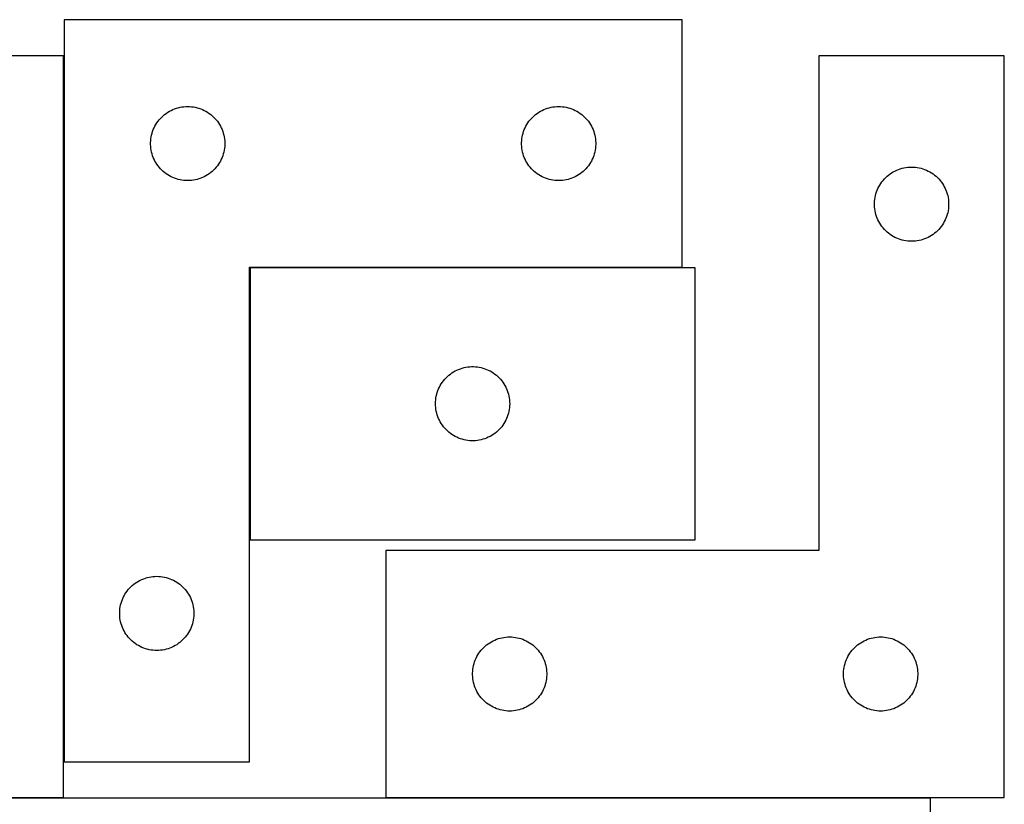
# Model space of a CAD drawing. Header units: millimetres. Extents: x 7 to 1493, y 7 to 2993.
# Tile 10 of 15: x 544 to 942, y 2111 to 2428. Entities that reach past the tile are written whole.
import ezdxf

# ---------------------------------------------------------------- set-up
doc = ezdxf.new("R2010")
doc.units = ezdxf.units.MM
doc.layers.add('COMMON', color=5, linetype='CONTINUOUS', true_color=0x0000ff)
doc.layers.add('CUT', color=7, linetype='CONTINUOUS', true_color=0x000000)

msp = doc.modelspace()

# ---------------------------------------------------------------- linework, layer by layer
at = {"layer": 'COMMON'}
for p, q in [((811.697865, 2428.085163), (691.148619, 2428.085163)), ((561.597864, 2413.487124), (561.597864, 2127.985162)), ((636.797865, 2327.785161), (636.797865, 2217.785161)), ((811.697865, 2327.885162), (636.897866, 2327.885162)), ((912.004961, 2113.373117), (691.881895, 2113.373117))]:
    msp.add_line(p, q, dxfattribs=at)
at = {"layer": 'CUT'}
for p, q in [((561.697865, 2427.985162), (561.697865, 2127.985162)), ((811.697865, 2427.985162), (561.697865, 2427.985162)), ((811.697865, 2327.985162), (811.697865, 2427.985162)), ((561.497864, 2413.487124), (486.497864, 2413.487124)), ((561.497864, 2113.487124), (561.497864, 2413.487124)), ((941.881895, 2413.473117), (866.881895, 2413.473117)), ((866.881895, 2413.473117), (866.881895, 2213.473117)), ((941.881895, 2113.473117), (941.881895, 2413.473117)), ((607.877798, 2392.490578), (608.629584, 2392.667998)), ((608.629584, 2392.667998), (609.389506, 2392.806481)), ((609.389506, 2392.806481), (610.15555, 2392.905661)), ((610.15555, 2392.905661), (610.925683, 2392.965274)), ((610.925683, 2392.965274), (611.697865, 2392.985162)), ((611.697865, 2392.985162), (612.470046, 2392.965274)), ((612.470046, 2392.965274), (613.24018, 2392.905661)), ((613.24018, 2392.905661), (614.006223, 2392.806481)), ((614.006223, 2392.806481), (614.766146, 2392.667998)), ((614.766146, 2392.667998), (615.517932, 2392.490578)), ((757.877798, 2392.490578), (758.629584, 2392.667998)), ((758.629584, 2392.667998), (759.389506, 2392.806481)), ((759.389506, 2392.806481), (760.15555, 2392.905661)), ((760.15555, 2392.905661), (760.925683, 2392.965274)), ((760.925683, 2392.965274), (761.697865, 2392.985162)), ((761.697865, 2392.985162), (762.470046, 2392.965274)), ((762.470046, 2392.965274), (763.24018, 2392.905661)), ((763.24018, 2392.905661), (764.006223, 2392.806481)), ((764.006223, 2392.806481), (764.766146, 2392.667998)), ((764.766146, 2392.667998), (765.517932, 2392.490578)), ((600.689584, 2388.174262), (601.228702, 2388.727445)), ((601.228702, 2388.727445), (601.795583, 2389.252141)), ((601.795583, 2389.252141), (602.388722, 2389.746959)), ((602.388722, 2389.746959), (603.006548, 2390.210587)), ((603.006548, 2390.210587), (603.647422, 2390.641796)), ((603.647422, 2390.641796), (604.309644, 2391.039441)), ((604.309644, 2391.039441), (604.991458, 2391.402469)), ((604.991458, 2391.402469), (605.691056, 2391.729916)), ((605.691056, 2391.729916), (606.406583, 2392.020915)), ((606.406583, 2392.020915), (607.136142, 2392.274693)), ((607.136142, 2392.274693), (607.877798, 2392.490578)), ((615.517932, 2392.490578), (616.259587, 2392.274693)), ((616.259587, 2392.274693), (616.989146, 2392.020915)), ((616.989146, 2392.020915), (617.704673, 2391.729916)), ((617.704673, 2391.729916), (618.404272, 2391.402469)), ((618.404272, 2391.402469), (619.086086, 2391.039441)), ((619.086086, 2391.039441), (619.748308, 2390.641796)), ((619.748308, 2390.641796), (620.389181, 2390.210587)), ((620.389181, 2390.210587), (621.007007, 2389.746959)), ((621.007007, 2389.746959), (621.600147, 2389.252141)), ((621.600147, 2389.252141), (622.167027, 2388.727445)), ((622.167027, 2388.727445), (622.706145, 2388.174262)), ((750.689584, 2388.174262), (751.228702, 2388.727445)), ((751.228702, 2388.727445), (751.795583, 2389.252141)), ((751.795583, 2389.252141), (752.388722, 2389.746959)), ((752.388722, 2389.746959), (753.006548, 2390.210587)), ((753.006548, 2390.210587), (753.647422, 2390.641796)), ((753.647422, 2390.641796), (754.309644, 2391.039441)), ((754.309644, 2391.039441), (754.991458, 2391.402469)), ((754.991458, 2391.402469), (755.691056, 2391.729916)), ((755.691056, 2391.729916), (756.406583, 2392.020915)), ((756.406583, 2392.020915), (757.136142, 2392.274693)), ((757.136142, 2392.274693), (757.877798, 2392.490578)), ((765.517932, 2392.490578), (766.259587, 2392.274693)), ((766.259587, 2392.274693), (766.989146, 2392.020915)), ((766.989146, 2392.020915), (767.704673, 2391.729916)), ((767.704673, 2391.729916), (768.404272, 2391.402469)), ((768.404272, 2391.402469), (769.086086, 2391.039441)), ((769.086086, 2391.039441), (769.748308, 2390.641796)), ((769.748308, 2390.641796), (770.389181, 2390.210587)), ((770.389181, 2390.210587), (771.007007, 2389.746959)), ((771.007007, 2389.746959), (771.600147, 2389.252141)), ((771.600147, 2389.252141), (772.167027, 2388.727445)), ((772.167027, 2388.727445), (772.706145, 2388.174262)), ((598.112331, 2384.343878), (598.457683, 2385.034814)), ((598.457683, 2385.034814), (598.838145, 2385.707054)), ((598.838145, 2385.707054), (599.252709, 2386.358818)), ((599.252709, 2386.358818), (599.700276, 2386.988377)), ((599.700276, 2386.988377), (600.179658, 2387.59406)), ((600.179658, 2387.59406), (600.689584, 2388.174262)), ((622.706145, 2388.174262), (623.216071, 2387.59406)), ((623.216071, 2387.59406), (623.695453, 2386.988377)), ((623.695453, 2386.988377), (624.14302, 2386.358818)), ((624.14302, 2386.358818), (624.557584, 2385.707054)), ((624.557584, 2385.707054), (624.938047, 2385.034814)), ((624.938047, 2385.034814), (625.283399, 2384.343878)), ((748.112331, 2384.343878), (748.457683, 2385.034814)), ((748.457683, 2385.034814), (748.838145, 2385.707054)), ((748.838145, 2385.707054), (749.252709, 2386.358818)), ((749.252709, 2386.358818), (749.700276, 2386.988377)), ((749.700276, 2386.988377), (750.179658, 2387.59406)), ((750.179658, 2387.59406), (750.689584, 2388.174262)), ((772.706145, 2388.174262), (773.216071, 2387.59406)), ((773.216071, 2387.59406), (773.695453, 2386.988377)), ((773.695453, 2386.988377), (774.14302, 2386.358818)), ((774.14302, 2386.358818), (774.557584, 2385.707054)), ((774.557584, 2385.707054), (774.938047, 2385.034814)), ((774.938047, 2385.034814), (775.283399, 2384.343878)), ((596.940895, 2380.674374), (597.098899, 2381.430479)), ((597.098899, 2381.430479), (597.295617, 2382.177447)), ((597.295617, 2382.177447), (597.530526, 2382.913298)), ((597.530526, 2382.913298), (597.803005, 2383.636081)), ((597.803005, 2383.636081), (598.112331, 2384.343878)), ((625.283399, 2384.343878), (625.592724, 2383.636081)), ((625.592724, 2383.636081), (625.865203, 2382.913298)), ((625.865203, 2382.913298), (626.100113, 2382.177447)), ((626.100113, 2382.177447), (626.29683, 2381.430479)), ((626.29683, 2381.430479), (626.454834, 2380.674374)), ((746.940895, 2380.674374), (747.098899, 2381.430479)), ((747.098899, 2381.430479), (747.295617, 2382.177447)), ((747.295617, 2382.177447), (747.530526, 2382.913298)), ((747.530526, 2382.913298), (747.803005, 2383.636081)), ((747.803005, 2383.636081), (748.112331, 2384.343878)), ((775.283399, 2384.343878), (775.592724, 2383.636081)), ((775.592724, 2383.636081), (775.865203, 2382.913298)), ((775.865203, 2382.913298), (776.100113, 2382.177447)), ((776.100113, 2382.177447), (776.29683, 2381.430479)), ((776.29683, 2381.430479), (776.454834, 2380.674374)), ((596.702838, 2378.371381), (596.742602, 2379.142794)), ((596.702838, 2377.598944), (596.702838, 2378.371381)), ((596.742602, 2376.82753), (596.702838, 2377.598944)), ((596.742602, 2379.142794), (596.822025, 2379.911138)), ((596.822025, 2376.059187), (596.742602, 2376.82753)), ((596.822025, 2379.911138), (596.940895, 2380.674374)), ((626.454834, 2380.674374), (626.573705, 2379.911138)), ((626.573705, 2379.911138), (626.653128, 2379.142794)), ((626.653128, 2376.82753), (626.573705, 2376.059187)), ((626.653128, 2379.142794), (626.692892, 2378.371381)), ((626.692892, 2377.598944), (626.653128, 2376.82753)), ((626.692892, 2378.371381), (626.692892, 2377.598944)), ((746.702838, 2378.371381), (746.742602, 2379.142794)), ((746.702838, 2377.598944), (746.702838, 2378.371381)), ((746.742602, 2376.82753), (746.702838, 2377.598944)), ((746.742602, 2379.142794), (746.822025, 2379.911138)), ((746.822025, 2376.059187), (746.742602, 2376.82753)), ((746.822025, 2379.911138), (746.940895, 2380.674374)), ((776.454834, 2380.674374), (776.573705, 2379.911138)), ((776.573705, 2379.911138), (776.653128, 2379.142794)), ((776.653128, 2376.82753), (776.573705, 2376.059187)), ((776.653128, 2379.142794), (776.692892, 2378.371381)), ((776.692892, 2377.598944), (776.653128, 2376.82753)), ((776.692892, 2378.371381), (776.692892, 2377.598944)), ((596.940895, 2375.295951), (596.822025, 2376.059187)), ((597.098899, 2374.539846), (596.940895, 2375.295951)), ((597.295617, 2373.792878), (597.098899, 2374.539846)), ((597.530526, 2373.057027), (597.295617, 2373.792878)), ((597.803005, 2372.334244), (597.530526, 2373.057027)), ((625.865203, 2373.057027), (625.592724, 2372.334244)), ((626.100113, 2373.792878), (625.865203, 2373.057027)), ((626.29683, 2374.539846), (626.100113, 2373.792878)), ((626.454834, 2375.295951), (626.29683, 2374.539846)), ((626.573705, 2376.059187), (626.454834, 2375.295951)), ((746.940895, 2375.295951), (746.822025, 2376.059187)), ((747.098899, 2374.539846), (746.940895, 2375.295951)), ((747.295617, 2373.792878), (747.098899, 2374.539846)), ((747.530526, 2373.057027), (747.295617, 2373.792878)), ((747.803005, 2372.334244), (747.530526, 2373.057027)), ((775.865203, 2373.057027), (775.592724, 2372.334244)), ((776.100113, 2373.792878), (775.865203, 2373.057027)), ((776.29683, 2374.539846), (776.100113, 2373.792878)), ((776.454834, 2375.295951), (776.29683, 2374.539846)), ((776.573705, 2376.059187), (776.454834, 2375.295951)), ((598.112331, 2371.626447), (597.803005, 2372.334244)), ((598.457683, 2370.935511), (598.112331, 2371.626447)), ((598.838145, 2370.26327), (598.457683, 2370.935511)), ((599.252709, 2369.611507), (598.838145, 2370.26327)), ((599.700276, 2368.981948), (599.252709, 2369.611507)), ((600.179658, 2368.376265), (599.700276, 2368.981948)), ((623.695453, 2368.981948), (623.216071, 2368.376265)), ((624.14302, 2369.611507), (623.695453, 2368.981948)), ((624.557584, 2370.26327), (624.14302, 2369.611507)), ((624.938047, 2370.935511), (624.557584, 2370.26327)), ((625.283399, 2371.626447), (624.938047, 2370.935511)), ((625.592724, 2372.334244), (625.283399, 2371.626447)), ((748.112331, 2371.626447), (747.803005, 2372.334244)), ((748.457683, 2370.935511), (748.112331, 2371.626447)), ((748.838145, 2370.26327), (748.457683, 2370.935511)), ((749.252709, 2369.611507), (748.838145, 2370.26327)), ((749.700276, 2368.981948), (749.252709, 2369.611507)), ((750.179658, 2368.376265), (749.700276, 2368.981948)), ((773.695453, 2368.981948), (773.216071, 2368.376265)), ((774.14302, 2369.611507), (773.695453, 2368.981948)), ((774.557584, 2370.26327), (774.14302, 2369.611507)), ((774.938047, 2370.935511), (774.557584, 2370.26327)), ((775.283399, 2371.626447), (774.938047, 2370.935511)), ((775.592724, 2372.334244), (775.283399, 2371.626447)), ((600.689584, 2367.796062), (600.179658, 2368.376265)), ((601.228702, 2367.24288), (600.689584, 2367.796062)), ((601.795583, 2366.718183), (601.228702, 2367.24288)), ((602.388722, 2366.223365), (601.795583, 2366.718183)), ((603.006548, 2365.759737), (602.388722, 2366.223365)), ((603.647422, 2365.328529), (603.006548, 2365.759737)), ((604.309644, 2364.930884), (603.647422, 2365.328529)), ((604.991458, 2364.567856), (604.309644, 2364.930884)), ((619.086086, 2364.930884), (618.404272, 2364.567856)), ((619.748308, 2365.328529), (619.086086, 2364.930884)), ((620.389181, 2365.759737), (619.748308, 2365.328529)), ((621.007007, 2366.223365), (620.389181, 2365.759737)), ((621.600147, 2366.718183), (621.007007, 2366.223365)), ((622.167027, 2367.24288), (621.600147, 2366.718183)), ((622.706145, 2367.796062), (622.167027, 2367.24288)), ((623.216071, 2368.376265), (622.706145, 2367.796062)), ((750.689584, 2367.796062), (750.179658, 2368.376265)), ((751.228702, 2367.24288), (750.689584, 2367.796062)), ((751.795583, 2366.718183), (751.228702, 2367.24288)), ((752.388722, 2366.223365), (751.795583, 2366.718183)), ((753.006548, 2365.759737), (752.388722, 2366.223365)), ((753.647422, 2365.328529), (753.006548, 2365.759737)), ((754.309644, 2364.930884), (753.647422, 2365.328529)), ((754.991458, 2364.567856), (754.309644, 2364.930884)), ((769.086086, 2364.930884), (768.404272, 2364.567856)), ((769.748308, 2365.328529), (769.086086, 2364.930884)), ((770.389181, 2365.759737), (769.748308, 2365.328529)), ((771.007007, 2366.223365), (770.389181, 2365.759737)), ((771.600147, 2366.718183), (771.007007, 2366.223365)), ((772.167027, 2367.24288), (771.600147, 2366.718183)), ((772.706145, 2367.796062), (772.167027, 2367.24288)), ((773.216071, 2368.376265), (772.706145, 2367.796062)), ((894.479613, 2364.740096), (895.072753, 2365.234914)), ((895.072753, 2365.234914), (895.690579, 2365.698542)), ((895.690579, 2365.698542), (896.331452, 2366.129751)), ((896.331452, 2366.129751), (896.993674, 2366.527396)), ((896.993674, 2366.527396), (897.675488, 2366.890424)), ((897.675488, 2366.890424), (898.375086, 2367.217871)), ((898.375086, 2367.217871), (899.090614, 2367.50887)), ((899.090614, 2367.50887), (899.820173, 2367.762648)), ((899.820173, 2367.762648), (900.561828, 2367.978533)), ((900.561828, 2367.978533), (901.313614, 2368.155953)), ((901.313614, 2368.155953), (902.073536, 2368.294436)), ((902.073536, 2368.294436), (902.83958, 2368.393616)), ((902.83958, 2368.393616), (903.609714, 2368.453229)), ((903.609714, 2368.453229), (904.381895, 2368.473117)), ((904.381895, 2368.473117), (905.154076, 2368.453229)), ((905.154076, 2368.453229), (905.92421, 2368.393616)), ((905.92421, 2368.393616), (906.690254, 2368.294436)), ((906.690254, 2368.294436), (907.450176, 2368.155953)), ((907.450176, 2368.155953), (908.201962, 2367.978533)), ((908.201962, 2367.978533), (908.943617, 2367.762648)), ((908.943617, 2367.762648), (909.673176, 2367.50887)), ((909.673176, 2367.50887), (910.388704, 2367.217871)), ((910.388704, 2367.217871), (911.088302, 2366.890424)), ((911.088302, 2366.890424), (911.770116, 2366.527396)), ((911.770116, 2366.527396), (912.432338, 2366.129751)), ((912.432338, 2366.129751), (913.073211, 2365.698542)), ((913.073211, 2365.698542), (913.691037, 2365.234914)), ((913.691037, 2365.234914), (914.284177, 2364.740096)), ((605.691056, 2364.240409), (604.991458, 2364.567856)), ((606.406583, 2363.94941), (605.691056, 2364.240409)), ((607.136142, 2363.695632), (606.406583, 2363.94941)), ((607.877798, 2363.479747), (607.136142, 2363.695632)), ((608.629584, 2363.302327), (607.877798, 2363.479747)), ((609.389506, 2363.163844), (608.629584, 2363.302327)), ((610.15555, 2363.064664), (609.389506, 2363.163844)), ((610.925683, 2363.005051), (610.15555, 2363.064664)), ((611.697865, 2362.985162), (610.925683, 2363.005051)), ((612.470046, 2363.005051), (611.697865, 2362.985162)), ((613.24018, 2363.064664), (612.470046, 2363.005051)), ((614.006223, 2363.163844), (613.24018, 2363.064664)), ((614.766146, 2363.302327), (614.006223, 2363.163844)), ((615.517932, 2363.479747), (614.766146, 2363.302327)), ((616.259587, 2363.695632), (615.517932, 2363.479747)), ((616.989146, 2363.94941), (616.259587, 2363.695632)), ((617.704673, 2364.240409), (616.989146, 2363.94941)), ((618.404272, 2364.567856), (617.704673, 2364.240409)), ((755.691056, 2364.240409), (754.991458, 2364.567856)), ((756.406583, 2363.94941), (755.691056, 2364.240409)), ((757.136142, 2363.695632), (756.406583, 2363.94941)), ((757.877798, 2363.479747), (757.136142, 2363.695632)), ((758.629584, 2363.302327), (757.877798, 2363.479747)), ((759.389506, 2363.163844), (758.629584, 2363.302327)), ((760.15555, 2363.064664), (759.389506, 2363.163844)), ((760.925683, 2363.005051), (760.15555, 2363.064664)), ((761.697865, 2362.985162), (760.925683, 2363.005051)), ((762.470046, 2363.005051), (761.697865, 2362.985162)), ((763.24018, 2363.064664), (762.470046, 2363.005051)), ((764.006223, 2363.163844), (763.24018, 2363.064664)), ((764.766146, 2363.302327), (764.006223, 2363.163844)), ((765.517932, 2363.479747), (764.766146, 2363.302327)), ((766.259587, 2363.695632), (765.517932, 2363.479747)), ((766.989146, 2363.94941), (766.259587, 2363.695632)), ((767.704673, 2364.240409), (766.989146, 2363.94941)), ((768.404272, 2364.567856), (767.704673, 2364.240409)), ((891.141713, 2360.522769), (891.522176, 2361.195009)), ((891.522176, 2361.195009), (891.93674, 2361.846773)), ((891.93674, 2361.846773), (892.384306, 2362.476332)), ((892.384306, 2362.476332), (892.863688, 2363.082015)), ((892.863688, 2363.082015), (893.373614, 2363.662217)), ((893.373614, 2363.662217), (893.912733, 2364.2154)), ((893.912733, 2364.2154), (894.479613, 2364.740096)), ((914.284177, 2364.740096), (914.851057, 2364.2154)), ((914.851057, 2364.2154), (915.390175, 2363.662217)), ((915.390175, 2363.662217), (915.900102, 2363.082015)), ((915.900102, 2363.082015), (916.379484, 2362.476332)), ((916.379484, 2362.476332), (916.82705, 2361.846773)), ((916.82705, 2361.846773), (917.241614, 2361.195009)), ((917.241614, 2361.195009), (917.622077, 2360.522769)), ((889.624926, 2356.162329), (889.782929, 2356.918434)), ((889.782929, 2356.918434), (889.979647, 2357.665402)), ((889.979647, 2357.665402), (890.214557, 2358.401253)), ((890.214557, 2358.401253), (890.487035, 2359.124036)), ((890.487035, 2359.124036), (890.796361, 2359.831833)), ((890.796361, 2359.831833), (891.141713, 2360.522769)), ((917.622077, 2360.522769), (917.967429, 2359.831833)), ((917.967429, 2359.831833), (918.276755, 2359.124036)), ((918.276755, 2359.124036), (918.549233, 2358.401253)), ((918.549233, 2358.401253), (918.784143, 2357.665402)), ((918.784143, 2357.665402), (918.980861, 2356.918434)), ((918.980861, 2356.918434), (919.138864, 2356.162329)), ((889.386868, 2353.859336), (889.426632, 2354.630749)), ((889.386868, 2353.086899), (889.386868, 2353.859336)), ((889.426632, 2352.315485), (889.386868, 2353.086899)), ((889.426632, 2354.630749), (889.506055, 2355.399093)), ((889.506055, 2355.399093), (889.624926, 2356.162329)), ((919.138864, 2356.162329), (919.257735, 2355.399093)), ((919.257735, 2355.399093), (919.337158, 2354.630749)), ((919.337158, 2354.630749), (919.376922, 2353.859336)), ((919.376922, 2353.086899), (919.337158, 2352.315485)), ((919.376922, 2353.859336), (919.376922, 2353.086899)), ((889.506055, 2351.547142), (889.426632, 2352.315485)), ((889.624926, 2350.783906), (889.506055, 2351.547142)), ((889.782929, 2350.027801), (889.624926, 2350.783906)), ((889.979647, 2349.280833), (889.782929, 2350.027801)), ((890.214557, 2348.544982), (889.979647, 2349.280833)), ((918.784143, 2349.280833), (918.549233, 2348.544982)), ((918.980861, 2350.027801), (918.784143, 2349.280833)), ((919.138864, 2350.783906), (918.980861, 2350.027801)), ((919.257735, 2351.547142), (919.138864, 2350.783906)), ((919.337158, 2352.315485), (919.257735, 2351.547142)), ((890.487035, 2347.822199), (890.214557, 2348.544982)), ((890.796361, 2347.114402), (890.487035, 2347.822199)), ((891.141713, 2346.423466), (890.796361, 2347.114402)), ((891.522176, 2345.751225), (891.141713, 2346.423466)), ((891.93674, 2345.099462), (891.522176, 2345.751225)), ((892.384306, 2344.469903), (891.93674, 2345.099462)), ((916.82705, 2345.099462), (916.379484, 2344.469903)), ((917.241614, 2345.751225), (916.82705, 2345.099462)), ((917.622077, 2346.423466), (917.241614, 2345.751225)), ((917.967429, 2347.114402), (917.622077, 2346.423466)), ((918.276755, 2347.822199), (917.967429, 2347.114402)), ((918.549233, 2348.544982), (918.276755, 2347.822199)), ((892.863688, 2343.86422), (892.384306, 2344.469903)), ((893.373614, 2343.284017), (892.863688, 2343.86422)), ((893.912733, 2342.730835), (893.373614, 2343.284017)), ((894.479613, 2342.206138), (893.912733, 2342.730835)), ((895.072753, 2341.71132), (894.479613, 2342.206138)), ((895.690579, 2341.247692), (895.072753, 2341.71132)), ((896.331452, 2340.816484), (895.690579, 2341.247692)), ((913.073211, 2341.247692), (912.432338, 2340.816484)), ((913.691037, 2341.71132), (913.073211, 2341.247692)), ((914.284177, 2342.206138), (913.691037, 2341.71132)), ((914.851057, 2342.730835), (914.284177, 2342.206138)), ((915.390175, 2343.284017), (914.851057, 2342.730835)), ((915.900102, 2343.86422), (915.390175, 2343.284017)), ((916.379484, 2344.469903), (915.900102, 2343.86422)), ((896.993674, 2340.418839), (896.331452, 2340.816484)), ((897.675488, 2340.055811), (896.993674, 2340.418839)), ((898.375086, 2339.728364), (897.675488, 2340.055811)), ((899.090614, 2339.437365), (898.375086, 2339.728364)), ((899.820173, 2339.183587), (899.090614, 2339.437365)), ((900.561828, 2338.967701), (899.820173, 2339.183587)), ((901.313614, 2338.790282), (900.561828, 2338.967701)), ((902.073536, 2338.651799), (901.313614, 2338.790282)), ((902.83958, 2338.552619), (902.073536, 2338.651799)), ((903.609714, 2338.493006), (902.83958, 2338.552619)), ((904.381895, 2338.473117), (903.609714, 2338.493006)), ((905.154076, 2338.493006), (904.381895, 2338.473117)), ((905.92421, 2338.552619), (905.154076, 2338.493006)), ((906.690254, 2338.651799), (905.92421, 2338.552619)), ((907.450176, 2338.790282), (906.690254, 2338.651799)), ((908.201962, 2338.967701), (907.450176, 2338.790282)), ((908.943617, 2339.183587), (908.201962, 2338.967701)), ((909.673176, 2339.437365), (908.943617, 2339.183587)), ((910.388704, 2339.728364), (909.673176, 2339.437365)), ((911.088302, 2340.055811), (910.388704, 2339.728364)), ((911.770116, 2340.418839), (911.088302, 2340.055811)), ((912.432338, 2340.816484), (911.770116, 2340.418839)), ((636.697865, 2127.985162), (636.697865, 2327.985162)), ((636.697865, 2327.985162), (811.697865, 2327.985162)), ((816.897866, 2327.785161), (636.897866, 2327.785161)), ((636.897866, 2327.785161), (636.897866, 2217.785161)), ((816.897866, 2217.785161), (816.897866, 2327.785161)), ((717.894651, 2284.78275), (718.52421, 2285.230317)), ((718.52421, 2285.230317), (719.175974, 2285.644881)), ((719.175974, 2285.644881), (719.848215, 2286.025343)), ((719.848215, 2286.025343), (720.53915, 2286.370695)), ((720.53915, 2286.370695), (721.246947, 2286.680021)), ((721.246947, 2286.680021), (721.96973, 2286.9525)), ((721.96973, 2286.9525), (722.705581, 2287.187409)), ((722.705581, 2287.187409), (723.45255, 2287.384127)), ((723.45255, 2287.384127), (724.208654, 2287.542131)), ((724.208654, 2287.542131), (724.97189, 2287.661001)), ((724.97189, 2287.661001), (725.740234, 2287.740424)), ((725.740234, 2287.740424), (726.511647, 2287.780188)), ((726.511647, 2287.780188), (727.284084, 2287.780188)), ((727.284084, 2287.780188), (728.055498, 2287.740424)), ((728.055498, 2287.740424), (728.823841, 2287.661001)), ((728.823841, 2287.661001), (729.587077, 2287.542131)), ((729.587077, 2287.542131), (730.343182, 2287.384127)), ((730.343182, 2287.384127), (731.09015, 2287.187409)), ((731.09015, 2287.187409), (731.826001, 2286.9525)), ((731.826001, 2286.9525), (732.548784, 2286.680021)), ((732.548784, 2286.680021), (733.256582, 2286.370695)), ((733.256582, 2286.370695), (733.947517, 2286.025343)), ((733.947517, 2286.025343), (734.619758, 2285.644881)), ((734.619758, 2285.644881), (735.271522, 2285.230317)), ((735.271522, 2285.230317), (735.90108, 2284.78275)), ((714.241232, 2280.835604), (714.672441, 2281.476478)), ((714.672441, 2281.476478), (715.136069, 2282.094304)), ((715.136069, 2282.094304), (715.630887, 2282.687443)), ((715.630887, 2282.687443), (716.155583, 2283.254324)), ((716.155583, 2283.254324), (716.708766, 2283.793442)), ((716.708766, 2283.793442), (717.288968, 2284.303368)), ((717.288968, 2284.303368), (717.894651, 2284.78275)), ((735.90108, 2284.78275), (736.506763, 2284.303368)), ((736.506763, 2284.303368), (737.086966, 2283.793442)), ((737.086966, 2283.793442), (737.640149, 2283.254324)), ((737.640149, 2283.254324), (738.164845, 2282.687443)), ((738.164845, 2282.687443), (738.659663, 2282.094304)), ((738.659663, 2282.094304), (739.123291, 2281.476478)), ((739.123291, 2281.476478), (739.554499, 2280.835604)), ((712.39245, 2276.605228), (712.608335, 2277.346884)), ((712.608335, 2277.346884), (712.862113, 2278.076443)), ((712.862113, 2278.076443), (713.153112, 2278.79197)), ((713.153112, 2278.79197), (713.480559, 2279.491568)), ((713.480559, 2279.491568), (713.843587, 2280.173382)), ((713.843587, 2280.173382), (714.241232, 2280.835604)), ((739.554499, 2280.835604), (739.952144, 2280.173382)), ((739.952144, 2280.173382), (740.315172, 2279.491568)), ((740.315172, 2279.491568), (740.642619, 2278.79197)), ((740.642619, 2278.79197), (740.933618, 2278.076443)), ((740.933618, 2278.076443), (741.187396, 2277.346884)), ((741.187396, 2277.346884), (741.403282, 2276.605228)), ((711.897866, 2272.785161), (711.917754, 2273.557343)), ((711.917754, 2273.557343), (711.977368, 2274.327476)), ((711.977368, 2274.327476), (712.076547, 2275.09352)), ((712.076547, 2275.09352), (712.21503, 2275.853442)), ((712.21503, 2275.853442), (712.39245, 2276.605228)), ((741.403282, 2276.605228), (741.580701, 2275.853442)), ((741.580701, 2275.853442), (741.719184, 2275.09352)), ((741.719184, 2275.09352), (741.818364, 2274.327476)), ((741.818364, 2274.327476), (741.877977, 2273.557343)), ((741.877977, 2273.557343), (741.897866, 2272.785161)), ((711.917754, 2272.01298), (711.897866, 2272.785161)), ((711.977368, 2271.242846), (711.917754, 2272.01298)), ((712.076547, 2270.476803), (711.977368, 2271.242846)), ((712.21503, 2269.71688), (712.076547, 2270.476803)), ((712.39245, 2268.965095), (712.21503, 2269.71688)), ((741.580701, 2269.71688), (741.403282, 2268.965095)), ((741.719184, 2270.476803), (741.580701, 2269.71688)), ((741.818364, 2271.242846), (741.719184, 2270.476803)), ((741.877977, 2272.01298), (741.818364, 2271.242846)), ((741.897866, 2272.785161), (741.877977, 2272.01298)), ((712.608335, 2268.223439), (712.39245, 2268.965095)), ((712.862113, 2267.49388), (712.608335, 2268.223439)), ((713.153112, 2266.778353), (712.862113, 2267.49388)), ((713.480559, 2266.078754), (713.153112, 2266.778353)), ((713.843587, 2265.39694), (713.480559, 2266.078754)), ((714.241232, 2264.734718), (713.843587, 2265.39694)), ((739.952144, 2265.39694), (739.554499, 2264.734718)), ((740.315172, 2266.078754), (739.952144, 2265.39694)), ((740.642619, 2266.778353), (740.315172, 2266.078754)), ((740.933618, 2267.49388), (740.642619, 2266.778353)), ((741.187396, 2268.223439), (740.933618, 2267.49388)), ((741.403282, 2268.965095), (741.187396, 2268.223439)), ((714.672441, 2264.093845), (714.241232, 2264.734718)), ((715.136069, 2263.476019), (714.672441, 2264.093845)), ((715.630887, 2262.88288), (715.136069, 2263.476019)), ((716.155583, 2262.315999), (715.630887, 2262.88288)), ((716.708766, 2261.776881), (716.155583, 2262.315999)), ((717.288968, 2261.266955), (716.708766, 2261.776881)), ((717.894651, 2260.787573), (717.288968, 2261.266955)), ((736.506763, 2261.266955), (735.90108, 2260.787573)), ((737.086966, 2261.776881), (736.506763, 2261.266955)), ((737.640149, 2262.315999), (737.086966, 2261.776881)), ((738.164845, 2262.88288), (737.640149, 2262.315999)), ((738.659663, 2263.476019), (738.164845, 2262.88288)), ((739.123291, 2264.093845), (738.659663, 2263.476019)), ((739.554499, 2264.734718), (739.123291, 2264.093845)), ((718.52421, 2260.340006), (717.894651, 2260.787573)), ((719.175974, 2259.925442), (718.52421, 2260.340006)), ((719.848215, 2259.544979), (719.175974, 2259.925442)), ((720.53915, 2259.199627), (719.848215, 2259.544979)), ((721.246947, 2258.890302), (720.53915, 2259.199627)), ((721.96973, 2258.617823), (721.246947, 2258.890302)), ((722.705581, 2258.382913), (721.96973, 2258.617823)), ((723.45255, 2258.186196), (722.705581, 2258.382913)), ((724.208654, 2258.028192), (723.45255, 2258.186196)), ((724.97189, 2257.909321), (724.208654, 2258.028192)), ((725.740234, 2257.829898), (724.97189, 2257.909321)), ((726.511647, 2257.790134), (725.740234, 2257.829898)), ((727.284084, 2257.790134), (726.511647, 2257.790134)), ((728.055498, 2257.829898), (727.284084, 2257.790134)), ((728.823841, 2257.909321), (728.055498, 2257.829898)), ((729.587077, 2258.028192), (728.823841, 2257.909321)), ((730.343182, 2258.186196), (729.587077, 2258.028192)), ((731.09015, 2258.382913), (730.343182, 2258.186196)), ((731.826001, 2258.617823), (731.09015, 2258.382913)), ((732.548784, 2258.890302), (731.826001, 2258.617823)), ((733.256582, 2259.199627), (732.548784, 2258.890302)), ((733.947517, 2259.544979), (733.256582, 2259.199627)), ((734.619758, 2259.925442), (733.947517, 2259.544979)), ((735.271522, 2260.340006), (734.619758, 2259.925442)), ((735.90108, 2260.787573), (735.271522, 2260.340006)), ((636.897866, 2217.785161), (816.897866, 2217.785161)), ((866.881895, 2213.473117), (691.881895, 2213.473117)), ((691.881895, 2213.473117), (691.881895, 2113.473117)), ((592.491458, 2201.402469), (593.191056, 2201.729916)), ((593.191056, 2201.729916), (593.906583, 2202.020915)), ((593.906583, 2202.020915), (594.636142, 2202.274693)), ((594.636142, 2202.274693), (595.377798, 2202.490578)), ((595.377798, 2202.490578), (596.129584, 2202.667998)), ((596.129584, 2202.667998), (596.889506, 2202.806481)), ((596.889506, 2202.806481), (597.65555, 2202.905661)), ((597.65555, 2202.905661), (598.425683, 2202.965274)), ((598.425683, 2202.965274), (599.197865, 2202.985162)), ((599.197865, 2202.985162), (599.970046, 2202.965274)), ((599.970046, 2202.965274), (600.74018, 2202.905661)), ((600.74018, 2202.905661), (601.506223, 2202.806481)), ((601.506223, 2202.806481), (602.266146, 2202.667998)), ((602.266146, 2202.667998), (603.017932, 2202.490578)), ((603.017932, 2202.490578), (603.759587, 2202.274693)), ((603.759587, 2202.274693), (604.489146, 2202.020915)), ((604.489146, 2202.020915), (605.204673, 2201.729916)), ((605.204673, 2201.729916), (605.904272, 2201.402469)), ((587.200276, 2196.988377), (587.679658, 2197.59406)), ((587.679658, 2197.59406), (588.189584, 2198.174262)), ((588.189584, 2198.174262), (588.728702, 2198.727445)), ((588.728702, 2198.727445), (589.295583, 2199.252141)), ((589.295583, 2199.252141), (589.888722, 2199.746959)), ((589.888722, 2199.746959), (590.506548, 2200.210587)), ((590.506548, 2200.210587), (591.147422, 2200.641796)), ((591.147422, 2200.641796), (591.809644, 2201.039441)), ((591.809644, 2201.039441), (592.491458, 2201.402469)), ((605.904272, 2201.402469), (606.586086, 2201.039441)), ((606.586086, 2201.039441), (607.248308, 2200.641796)), ((607.248308, 2200.641796), (607.889181, 2200.210587)), ((607.889181, 2200.210587), (608.507007, 2199.746959)), ((608.507007, 2199.746959), (609.100147, 2199.252141)), ((609.100147, 2199.252141), (609.667027, 2198.727445)), ((609.667027, 2198.727445), (610.206145, 2198.174262)), ((610.206145, 2198.174262), (610.716071, 2197.59406)), ((610.716071, 2197.59406), (611.195453, 2196.988377)), ((585.030526, 2192.913298), (585.303005, 2193.636081)), ((585.303005, 2193.636081), (585.612331, 2194.343878)), ((585.612331, 2194.343878), (585.957683, 2195.034814)), ((585.957683, 2195.034814), (586.338145, 2195.707054)), ((586.338145, 2195.707054), (586.752709, 2196.358818)), ((586.752709, 2196.358818), (587.200276, 2196.988377)), ((611.195453, 2196.988377), (611.64302, 2196.358818)), ((611.64302, 2196.358818), (612.057584, 2195.707054)), ((612.057584, 2195.707054), (612.438047, 2195.034814)), ((612.438047, 2195.034814), (612.783399, 2194.343878)), ((612.783399, 2194.343878), (613.092724, 2193.636081)), ((613.092724, 2193.636081), (613.365203, 2192.913298)), ((584.242602, 2189.142794), (584.322025, 2189.911138)), ((584.322025, 2189.911138), (584.440895, 2190.674374)), ((584.440895, 2190.674374), (584.598899, 2191.430479)), ((584.598899, 2191.430479), (584.795617, 2192.177447)), ((584.795617, 2192.177447), (585.030526, 2192.913298)), ((613.365203, 2192.913298), (613.600113, 2192.177447)), ((613.600113, 2192.177447), (613.79683, 2191.430479)), ((613.79683, 2191.430479), (613.954834, 2190.674374)), ((613.954834, 2190.674374), (614.073705, 2189.911138)), ((614.073705, 2189.911138), (614.153128, 2189.142794)), ((584.202838, 2188.371381), (584.242602, 2189.142794)), ((584.202838, 2187.598944), (584.202838, 2188.371381)), ((584.242602, 2186.82753), (584.202838, 2187.598944)), ((584.322025, 2186.059187), (584.242602, 2186.82753)), ((584.440895, 2185.295951), (584.322025, 2186.059187)), ((614.073705, 2186.059187), (613.954834, 2185.295951)), ((614.153128, 2186.82753), (614.073705, 2186.059187)), ((614.153128, 2189.142794), (614.192892, 2188.371381)), ((614.192892, 2187.598944), (614.153128, 2186.82753)), ((614.192892, 2188.371381), (614.192892, 2187.598944)), ((584.598899, 2184.539846), (584.440895, 2185.295951)), ((584.795617, 2183.792878), (584.598899, 2184.539846)), ((585.030526, 2183.057027), (584.795617, 2183.792878)), ((585.303005, 2182.334244), (585.030526, 2183.057027)), ((585.612331, 2181.626447), (585.303005, 2182.334244)), ((613.092724, 2182.334244), (612.783399, 2181.626447)), ((613.365203, 2183.057027), (613.092724, 2182.334244)), ((613.600113, 2183.792878), (613.365203, 2183.057027)), ((613.79683, 2184.539846), (613.600113, 2183.792878)), ((613.954834, 2185.295951), (613.79683, 2184.539846)), ((585.957683, 2180.935511), (585.612331, 2181.626447)), ((586.338145, 2180.26327), (585.957683, 2180.935511)), ((586.752709, 2179.611507), (586.338145, 2180.26327)), ((587.200276, 2178.981948), (586.752709, 2179.611507)), ((587.679658, 2178.376265), (587.200276, 2178.981948)), ((588.189584, 2177.796062), (587.679658, 2178.376265)), ((588.728702, 2177.24288), (588.189584, 2177.796062)), ((610.206145, 2177.796062), (609.667027, 2177.24288)), ((610.716071, 2178.376265), (610.206145, 2177.796062)), ((611.195453, 2178.981948), (610.716071, 2178.376265)), ((611.64302, 2179.611507), (611.195453, 2178.981948)), ((612.057584, 2180.26327), (611.64302, 2179.611507)), ((612.438047, 2180.935511), (612.057584, 2180.26327)), ((612.783399, 2181.626447), (612.438047, 2180.935511)), ((736.590614, 2177.50887), (737.320173, 2177.762648)), ((737.320173, 2177.762648), (738.061828, 2177.978533)), ((738.061828, 2177.978533), (738.813614, 2178.155953)), ((738.813614, 2178.155953), (739.573536, 2178.294436)), ((739.573536, 2178.294436), (740.33958, 2178.393616)), ((740.33958, 2178.393616), (741.109714, 2178.453229)), ((741.109714, 2178.453229), (741.881895, 2178.473117)), ((741.881895, 2178.473117), (742.654076, 2178.453229)), ((742.654076, 2178.453229), (743.42421, 2178.393616)), ((743.42421, 2178.393616), (744.190254, 2178.294436)), ((744.190254, 2178.294436), (744.950176, 2178.155953)), ((744.950176, 2178.155953), (745.701962, 2177.978533)), ((745.701962, 2177.978533), (746.443617, 2177.762648)), ((746.443617, 2177.762648), (747.173176, 2177.50887)), ((886.590614, 2177.50887), (887.320173, 2177.762648)), ((887.320173, 2177.762648), (888.061828, 2177.978533)), ((888.061828, 2177.978533), (888.813614, 2178.155953)), ((888.813614, 2178.155953), (889.573536, 2178.294436)), ((889.573536, 2178.294436), (890.33958, 2178.393616)), ((890.33958, 2178.393616), (891.109714, 2178.453229)), ((891.109714, 2178.453229), (891.881895, 2178.473117)), ((891.881895, 2178.473117), (892.654076, 2178.453229)), ((892.654076, 2178.453229), (893.42421, 2178.393616)), ((893.42421, 2178.393616), (894.190254, 2178.294436)), ((894.190254, 2178.294436), (894.950176, 2178.155953)), ((894.950176, 2178.155953), (895.701962, 2177.978533)), ((895.701962, 2177.978533), (896.443617, 2177.762648)), ((896.443617, 2177.762648), (897.173176, 2177.50887)), ((589.295583, 2176.718183), (588.728702, 2177.24288)), ((589.888722, 2176.223365), (589.295583, 2176.718183)), ((590.506548, 2175.759737), (589.888722, 2176.223365)), ((591.147422, 2175.328529), (590.506548, 2175.759737)), ((591.809644, 2174.930884), (591.147422, 2175.328529)), ((592.491458, 2174.567856), (591.809644, 2174.930884)), ((593.191056, 2174.240409), (592.491458, 2174.567856)), ((593.906583, 2173.94941), (593.191056, 2174.240409)), ((594.636142, 2173.695632), (593.906583, 2173.94941)), ((595.377798, 2173.479747), (594.636142, 2173.695632)), ((603.759587, 2173.695632), (603.017932, 2173.479747)), ((604.489146, 2173.94941), (603.759587, 2173.695632)), ((605.204673, 2174.240409), (604.489146, 2173.94941)), ((605.904272, 2174.567856), (605.204673, 2174.240409)), ((606.586086, 2174.930884), (605.904272, 2174.567856)), ((607.248308, 2175.328529), (606.586086, 2174.930884)), ((607.889181, 2175.759737), (607.248308, 2175.328529)), ((608.507007, 2176.223365), (607.889181, 2175.759737)), ((609.100147, 2176.718183), (608.507007, 2176.223365)), ((609.667027, 2177.24288), (609.100147, 2176.718183)), ((730.873614, 2173.662217), (731.412733, 2174.2154)), ((731.412733, 2174.2154), (731.979613, 2174.740096)), ((731.979613, 2174.740096), (732.572753, 2175.234914)), ((732.572753, 2175.234914), (733.190579, 2175.698542)), ((733.190579, 2175.698542), (733.831452, 2176.129751)), ((733.831452, 2176.129751), (734.493674, 2176.527396)), ((734.493674, 2176.527396), (735.175488, 2176.890424)), ((735.175488, 2176.890424), (735.875086, 2177.217871)), ((735.875086, 2177.217871), (736.590614, 2177.50887)), ((747.173176, 2177.50887), (747.888704, 2177.217871)), ((747.888704, 2177.217871), (748.588302, 2176.890424)), ((748.588302, 2176.890424), (749.270116, 2176.527396)), ((749.270116, 2176.527396), (749.932338, 2176.129751)), ((749.932338, 2176.129751), (750.573211, 2175.698542)), ((750.573211, 2175.698542), (751.191037, 2175.234914)), ((751.191037, 2175.234914), (751.784177, 2174.740096)), ((751.784177, 2174.740096), (752.351057, 2174.2154)), ((752.351057, 2174.2154), (752.890175, 2173.662217)), ((880.873614, 2173.662217), (881.412733, 2174.2154)), ((881.412733, 2174.2154), (881.979613, 2174.740096)), ((881.979613, 2174.740096), (882.572753, 2175.234914)), ((882.572753, 2175.234914), (883.190579, 2175.698542)), ((883.190579, 2175.698542), (883.831452, 2176.129751)), ((883.831452, 2176.129751), (884.493674, 2176.527396)), ((884.493674, 2176.527396), (885.175488, 2176.890424)), ((885.175488, 2176.890424), (885.875086, 2177.217871)), ((885.875086, 2177.217871), (886.590614, 2177.50887)), ((897.173176, 2177.50887), (897.888704, 2177.217871)), ((897.888704, 2177.217871), (898.588302, 2176.890424)), ((898.588302, 2176.890424), (899.270116, 2176.527396)), ((899.270116, 2176.527396), (899.932338, 2176.129751)), ((899.932338, 2176.129751), (900.573211, 2175.698542)), ((900.573211, 2175.698542), (901.191037, 2175.234914)), ((901.191037, 2175.234914), (901.784177, 2174.740096)), ((901.784177, 2174.740096), (902.351057, 2174.2154)), ((902.351057, 2174.2154), (902.890175, 2173.662217)), ((596.129584, 2173.302327), (595.377798, 2173.479747)), ((596.889506, 2173.163844), (596.129584, 2173.302327)), ((597.65555, 2173.064664), (596.889506, 2173.163844)), ((598.425683, 2173.005051), (597.65555, 2173.064664)), ((599.197865, 2172.985162), (598.425683, 2173.005051)), ((599.970046, 2173.005051), (599.197865, 2172.985162)), ((600.74018, 2173.064664), (599.970046, 2173.005051)), ((601.506223, 2173.163844), (600.74018, 2173.064664)), ((602.266146, 2173.302327), (601.506223, 2173.163844)), ((603.017932, 2173.479747), (602.266146, 2173.302327)), ((727.987035, 2169.124036), (728.296361, 2169.831833)), ((728.296361, 2169.831833), (728.641713, 2170.522769)), ((728.641713, 2170.522769), (729.022176, 2171.195009)), ((729.022176, 2171.195009), (729.43674, 2171.846773)), ((729.43674, 2171.846773), (729.884306, 2172.476332)), ((729.884306, 2172.476332), (730.363688, 2173.082015)), ((730.363688, 2173.082015), (730.873614, 2173.662217)), ((752.890175, 2173.662217), (753.400102, 2173.082015)), ((753.400102, 2173.082015), (753.879484, 2172.476332)), ((753.879484, 2172.476332), (754.32705, 2171.846773)), ((754.32705, 2171.846773), (754.741614, 2171.195009)), ((754.741614, 2171.195009), (755.122077, 2170.522769)), ((755.122077, 2170.522769), (755.467429, 2169.831833)), ((755.467429, 2169.831833), (755.776755, 2169.124036)), ((877.987035, 2169.124036), (878.296361, 2169.831833)), ((878.296361, 2169.831833), (878.641713, 2170.522769)), ((878.641713, 2170.522769), (879.022176, 2171.195009)), ((879.022176, 2171.195009), (879.43674, 2171.846773)), ((879.43674, 2171.846773), (879.884306, 2172.476332)), ((879.884306, 2172.476332), (880.363688, 2173.082015)), ((880.363688, 2173.082015), (880.873614, 2173.662217)), ((902.890175, 2173.662217), (903.400102, 2173.082015)), ((903.400102, 2173.082015), (903.879484, 2172.476332)), ((903.879484, 2172.476332), (904.32705, 2171.846773)), ((904.32705, 2171.846773), (904.741614, 2171.195009)), ((904.741614, 2171.195009), (905.122077, 2170.522769)), ((905.122077, 2170.522769), (905.467429, 2169.831833)), ((905.467429, 2169.831833), (905.776755, 2169.124036)), ((727.006055, 2165.399093), (727.124926, 2166.162329)), ((727.124926, 2166.162329), (727.282929, 2166.918434)), ((727.282929, 2166.918434), (727.479647, 2167.665402)), ((727.479647, 2167.665402), (727.714557, 2168.401253)), ((727.714557, 2168.401253), (727.987035, 2169.124036)), ((755.776755, 2169.124036), (756.049233, 2168.401253)), ((756.049233, 2168.401253), (756.284143, 2167.665402)), ((756.284143, 2167.665402), (756.480861, 2166.918434)), ((756.480861, 2166.918434), (756.638864, 2166.162329)), ((756.638864, 2166.162329), (756.757735, 2165.399093)), ((877.006055, 2165.399093), (877.124926, 2166.162329)), ((877.124926, 2166.162329), (877.282929, 2166.918434)), ((877.282929, 2166.918434), (877.479647, 2167.665402)), ((877.479647, 2167.665402), (877.714557, 2168.401253)), ((877.714557, 2168.401253), (877.987035, 2169.124036)), ((905.776755, 2169.124036), (906.049233, 2168.401253)), ((906.049233, 2168.401253), (906.284143, 2167.665402)), ((906.284143, 2167.665402), (906.480861, 2166.918434)), ((906.480861, 2166.918434), (906.638864, 2166.162329)), ((906.638864, 2166.162329), (906.757735, 2165.399093)), ((726.886868, 2163.859336), (726.926632, 2164.630749)), ((726.886868, 2163.086899), (726.886868, 2163.859336)), ((726.926632, 2162.315485), (726.886868, 2163.086899)), ((726.926632, 2164.630749), (727.006055, 2165.399093)), ((727.006055, 2161.547142), (726.926632, 2162.315485)), ((756.757735, 2165.399093), (756.837158, 2164.630749)), ((756.837158, 2162.315485), (756.757735, 2161.547142)), ((756.837158, 2164.630749), (756.876922, 2163.859336)), ((756.876922, 2163.086899), (756.837158, 2162.315485)), ((756.876922, 2163.859336), (756.876922, 2163.086899)), ((876.886868, 2163.859336), (876.926632, 2164.630749)), ((876.886868, 2163.086899), (876.886868, 2163.859336)), ((876.926632, 2162.315485), (876.886868, 2163.086899)), ((876.926632, 2164.630749), (877.006055, 2165.399093)), ((877.006055, 2161.547142), (876.926632, 2162.315485)), ((906.757735, 2165.399093), (906.837158, 2164.630749)), ((906.837158, 2162.315485), (906.757735, 2161.547142)), ((906.837158, 2164.630749), (906.876922, 2163.859336)), ((906.876922, 2163.086899), (906.837158, 2162.315485)), ((906.876922, 2163.859336), (906.876922, 2163.086899)), ((727.124926, 2160.783906), (727.006055, 2161.547142)), ((727.282929, 2160.027801), (727.124926, 2160.783906)), ((727.479647, 2159.280833), (727.282929, 2160.027801)), ((727.714557, 2158.544982), (727.479647, 2159.280833)), ((727.987035, 2157.822199), (727.714557, 2158.544982)), ((728.296361, 2157.114402), (727.987035, 2157.822199)), ((755.776755, 2157.822199), (755.467429, 2157.114402)), ((756.049233, 2158.544982), (755.776755, 2157.822199)), ((756.284143, 2159.280833), (756.049233, 2158.544982)), ((756.480861, 2160.027801), (756.284143, 2159.280833)), ((756.638864, 2160.783906), (756.480861, 2160.027801)), ((756.757735, 2161.547142), (756.638864, 2160.783906)), ((877.124926, 2160.783906), (877.006055, 2161.547142)), ((877.282929, 2160.027801), (877.124926, 2160.783906)), ((877.479647, 2159.280833), (877.282929, 2160.027801)), ((877.714557, 2158.544982), (877.479647, 2159.280833)), ((877.987035, 2157.822199), (877.714557, 2158.544982)), ((878.296361, 2157.114402), (877.987035, 2157.822199)), ((905.776755, 2157.822199), (905.467429, 2157.114402)), ((906.049233, 2158.544982), (905.776755, 2157.822199)), ((906.284143, 2159.280833), (906.049233, 2158.544982)), ((906.480861, 2160.027801), (906.284143, 2159.280833)), ((906.638864, 2160.783906), (906.480861, 2160.027801)), ((906.757735, 2161.547142), (906.638864, 2160.783906)), ((728.641713, 2156.423466), (728.296361, 2157.114402)), ((729.022176, 2155.751225), (728.641713, 2156.423466)), ((729.43674, 2155.099462), (729.022176, 2155.751225)), ((729.884306, 2154.469903), (729.43674, 2155.099462)), ((730.363688, 2153.86422), (729.884306, 2154.469903)), ((730.873614, 2153.284017), (730.363688, 2153.86422)), ((753.400102, 2153.86422), (752.890175, 2153.284017)), ((753.879484, 2154.469903), (753.400102, 2153.86422)), ((754.32705, 2155.099462), (753.879484, 2154.469903)), ((754.741614, 2155.751225), (754.32705, 2155.099462)), ((755.122077, 2156.423466), (754.741614, 2155.751225)), ((755.467429, 2157.114402), (755.122077, 2156.423466)), ((878.641713, 2156.423466), (878.296361, 2157.114402)), ((879.022176, 2155.751225), (878.641713, 2156.423466)), ((879.43674, 2155.099462), (879.022176, 2155.751225)), ((879.884306, 2154.469903), (879.43674, 2155.099462)), ((880.363688, 2153.86422), (879.884306, 2154.469903)), ((880.873614, 2153.284017), (880.363688, 2153.86422)), ((903.400102, 2153.86422), (902.890175, 2153.284017)), ((903.879484, 2154.469903), (903.400102, 2153.86422)), ((904.32705, 2155.099462), (903.879484, 2154.469903)), ((904.741614, 2155.751225), (904.32705, 2155.099462)), ((905.122077, 2156.423466), (904.741614, 2155.751225)), ((905.467429, 2157.114402), (905.122077, 2156.423466)), ((731.412733, 2152.730835), (730.873614, 2153.284017)), ((731.979613, 2152.206138), (731.412733, 2152.730835)), ((732.572753, 2151.71132), (731.979613, 2152.206138)), ((733.190579, 2151.247692), (732.572753, 2151.71132)), ((733.831452, 2150.816484), (733.190579, 2151.247692)), ((734.493674, 2150.418839), (733.831452, 2150.816484)), ((735.175488, 2150.055811), (734.493674, 2150.418839)), ((735.875086, 2149.728364), (735.175488, 2150.055811)), ((748.588302, 2150.055811), (747.888704, 2149.728364)), ((749.270116, 2150.418839), (748.588302, 2150.055811)), ((749.932338, 2150.816484), (749.270116, 2150.418839)), ((750.573211, 2151.247692), (749.932338, 2150.816484)), ((751.191037, 2151.71132), (750.573211, 2151.247692)), ((751.784177, 2152.206138), (751.191037, 2151.71132)), ((752.351057, 2152.730835), (751.784177, 2152.206138)), ((752.890175, 2153.284017), (752.351057, 2152.730835)), ((881.412733, 2152.730835), (880.873614, 2153.284017)), ((881.979613, 2152.206138), (881.412733, 2152.730835)), ((882.572753, 2151.71132), (881.979613, 2152.206138)), ((883.190579, 2151.247692), (882.572753, 2151.71132)), ((883.831452, 2150.816484), (883.190579, 2151.247692)), ((884.493674, 2150.418839), (883.831452, 2150.816484)), ((885.175488, 2150.055811), (884.493674, 2150.418839)), ((885.875086, 2149.728364), (885.175488, 2150.055811)), ((898.588302, 2150.055811), (897.888704, 2149.728364)), ((899.270116, 2150.418839), (898.588302, 2150.055811)), ((899.932338, 2150.816484), (899.270116, 2150.418839)), ((900.573211, 2151.247692), (899.932338, 2150.816484)), ((901.191037, 2151.71132), (900.573211, 2151.247692)), ((901.784177, 2152.206138), (901.191037, 2151.71132)), ((902.351057, 2152.730835), (901.784177, 2152.206138)), ((902.890175, 2153.284017), (902.351057, 2152.730835)), ((736.590614, 2149.437365), (735.875086, 2149.728364)), ((737.320173, 2149.183587), (736.590614, 2149.437365)), ((738.061828, 2148.967701), (737.320173, 2149.183587)), ((738.813614, 2148.790282), (738.061828, 2148.967701)), ((739.573536, 2148.651799), (738.813614, 2148.790282)), ((740.33958, 2148.552619), (739.573536, 2148.651799)), ((741.109714, 2148.493006), (740.33958, 2148.552619)), ((741.881895, 2148.473117), (741.109714, 2148.493006)), ((742.654076, 2148.493006), (741.881895, 2148.473117)), ((743.42421, 2148.552619), (742.654076, 2148.493006)), ((744.190254, 2148.651799), (743.42421, 2148.552619)), ((744.950176, 2148.790282), (744.190254, 2148.651799)), ((745.701962, 2148.967701), (744.950176, 2148.790282)), ((746.443617, 2149.183587), (745.701962, 2148.967701)), ((747.173176, 2149.437365), (746.443617, 2149.183587)), ((747.888704, 2149.728364), (747.173176, 2149.437365)), ((886.590614, 2149.437365), (885.875086, 2149.728364)), ((887.320173, 2149.183587), (886.590614, 2149.437365)), ((888.061828, 2148.967701), (887.320173, 2149.183587)), ((888.813614, 2148.790282), (888.061828, 2148.967701)), ((889.573536, 2148.651799), (888.813614, 2148.790282)), ((890.33958, 2148.552619), (889.573536, 2148.651799)), ((891.109714, 2148.493006), (890.33958, 2148.552619)), ((891.881895, 2148.473117), (891.109714, 2148.493006)), ((892.654076, 2148.493006), (891.881895, 2148.473117)), ((893.42421, 2148.552619), (892.654076, 2148.493006)), ((894.190254, 2148.651799), (893.42421, 2148.552619)), ((894.950176, 2148.790282), (894.190254, 2148.651799)), ((895.701962, 2148.967701), (894.950176, 2148.790282)), ((896.443617, 2149.183587), (895.701962, 2148.967701)), ((897.173176, 2149.437365), (896.443617, 2149.183587)), ((897.888704, 2149.728364), (897.173176, 2149.437365)), ((561.697865, 2127.985162), (636.697865, 2127.985162)), ((311.497864, 2113.487124), (561.497864, 2113.487124)), ((912.004961, 2113.273116), (462.004961, 2113.273116)), ((691.881895, 2113.473117), (941.881895, 2113.473117)), ((912.004961, 1763.273116), (912.004961, 2113.273116))]:
    msp.add_line(p, q, dxfattribs=at)

doc.saveas('drawing.dxf')
